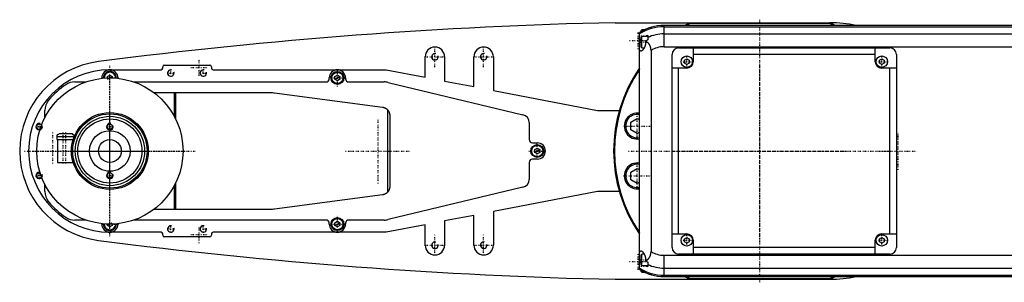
# Model space of a CAD drawing. Extents: x -1055 to 156, y -125 to 125.
# Tile 1 of 2: x -1055 to -450, y -81 to 81. Entities that reach past the tile are written whole.
import ezdxf

# ---------------------------------------------------------------- set-up
doc = ezdxf.new("R2010")
doc.units = 0
doc.linetypes.add('CENTER', pattern=[1.5, 0.45, -0.5, 0.05, -0.5])
for name, color, linetype in [('AM_0', 7, 'CONTINUOUS'), ('AM_10', 7, 'CONTINUOUS'), ('AM_7', 7, 'CENTER')]:
    doc.layers.add(name, color=color, linetype=linetype)

msp = doc.modelspace()

# ---------------------------------------------------------------- linework, layer by layer
at = {"layer": 'AM_0', "color": 7, "linetype": 'CONTINUOUS'}
for p, q in [((-689.11, 79), (-557, 79)), ((-674, -73.02), (-674, 73.02)), ((-672.6, 74.5), (-673, 74.1)), ((-673, 73.62), (-673, 74.1)), ((-671.32, 74.5), (-672.6, 74.5)), ((-672.6, 73.84), (-672.6, 74.5)), ((75, 77.32), (-659, 77.32)), ((-659, 64.2), (-659, 77.32)), ((-659, 76.54), (75, 76.54)), ((-555.98, 78.5), (-644.02, 78.5)), ((-674, 67), (-673, 67)), ((-672.6, 70.5), (-673, 70.1)), ((-673, 63.9), (-673, 70.1)), ((-669, 70.5), (-672.6, 70.5)), ((-672.6, 63.5), (-672.6, 70.5)), ((-670.34, 67.64), (-670.34, 67)), ((-669, 71.21), (-669, 68.39)), ((-659, 72.1), (75, 72.1)), ((-673, 63.9), (-672.6, 63.5)), ((-672.6, 63.5), (-671.2, 63.5)), ((-667, 61.92), (-667, -61.92)), ((-659, 64.2), (75, 64.2)), ((-650, 63.5), (-520, 63.5)), ((-641, 63.5), (-641, 55)), ((-529, 55), (-529, 63.5)), ((-806, 45.38), (-806, 58)), ((-794, 58), (-794, 43.08)), ((-776, 39.62), (-776, 58)), ((-764, 58), (-764, 37.31)), ((-654, -59.5), (-654, 59.5)), ((-646.5, 55.87), (-645, 56.73)), ((-646.5, 54.13), (-646.5, 55.87)), ((-645, 56.73), (-643.5, 55.87)), ((-643.5, 55.87), (-643.5, 54.13)), ((-529, 59.5), (-641, 59.5)), ((-526.5, 55.87), (-525, 56.73)), ((-526.5, 54.13), (-526.5, 55.87)), ((-525, 56.73), (-523.5, 55.87)), ((-523.5, 55.87), (-523.5, 54.13)), ((-516, 59.5), (-516, -59.5)), ((-1000, 50), (-968.5, 50)), ((-967.5, 51), (-967.5, 51.9)), ((-966.5, 52.9), (-938.5, 52.9)), ((-937.5, 51.9), (-937.5, 51)), ((-936.5, 50), (-830, 50)), ((-830, 50), (-806, 45.38)), ((-645, 51), (-654, 51)), ((-650, -51), (-650, 51)), ((-645, 53.27), (-646.5, 54.13)), ((-643.5, 54.13), (-645, 53.27)), ((-525, 53.27), (-526.5, 54.13)), ((-523.5, 54.13), (-525, 53.27)), ((-516, 51), (-525, 51)), ((-520, -51), (-520, 51)), ((-1021.56, 42.5), (-1014.79, 42.5)), ((-1005, 44.72), (-1005, 45)), ((-1001.5, 45.87), (-1000, 46.73)), ((-1001.5, 44.97), (-1001.5, 45.87)), ((-1000, 46.73), (-998.5, 45.87)), ((-998.5, 45.87), (-998.5, 44.97)), ((-995, 45), (-995, 44.72)), ((-985.21, 42.5), (-867, 42.5)), ((-865, 44.5), (-865, 45)), ((-861.5, 45.87), (-860, 46.73)), ((-861.5, 44.13), (-861.5, 45.87)), ((-860, 43.27), (-861.5, 44.13)), ((-860, 46.73), (-858.5, 45.87)), ((-858.5, 44.13), (-860, 43.27)), ((-858.5, 45.87), (-858.5, 44.13)), ((-855, 45), (-855, 44.5)), ((-853, 42.5), (-831.18, 42.5)), ((-794, 43.08), (-776, 39.62)), ((-828.85, 42.23), (-745.84, 22.36)), ((-764, 37.31), (-700, 25)), ((-973, 36), (-901.33, 36)), ((-960.3, 21.18), (-960.3, 36)), ((-959.7, 36), (-959.7, 20.03)), ((-898.68, 35.82), (-832.14, 26.96)), ((-1040, 20.62), (-1040, 24.92)), ((-829.14, 25.41), (-829.14, -25.41)), ((-700, 25), (-686.46, 25)), ((-827.8, 22), (-827.8, -22)), ((-679.45, 17.66), (-675.45, 19.97)), ((-675.45, 19.97), (-674, 19.13)), ((-742, 17.5), (-742, 7)), ((-679.45, 13.04), (-679.45, 17.66)), ((-675.45, 10.73), (-679.45, 13.04)), ((-1032.72, 9), (-1032.72, 7)), ((-1032.72, 9), (-1021.98, 9)), ((-1032.72, 7), (-1022.59, 7)), ((-1032.26, 10), (-1032.34, 10)), ((-1032.15, 7), (-1032.15, -7)), ((-1023.58, 10.5), (-1031.12, 10.5)), ((-1022.36, 10), (-1022.44, 10)), ((-1021.98, 8.74), (-1021.98, 9)), ((-674, 11.57), (-675.45, 10.73)), ((-740, 5), (-737, 5)), ((-738.5, 0.87), (-737, 1.73)), ((-738.5, -0.87), (-738.5, 0.87)), ((-737, 1.73), (-735.5, 0.87)), ((-735.5, 0.87), (-735.5, -0.87)), ((-737, -5), (-740, -5)), ((-737, -1.73), (-738.5, -0.87)), ((-735.5, -0.87), (-737, -1.73)), ((-1032.15, -7), (-1022.59, -7)), ((-742, -7), (-742, -17.5)), ((-679.45, -13.04), (-675.45, -10.73)), ((-675.45, -10.73), (-674, -11.57)), ((-679.45, -17.66), (-679.45, -13.04)), ((-675.45, -19.97), (-679.45, -17.66)), ((-1040, -24.92), (-1040, -20.62)), ((-960.3, -36), (-960.3, -21.18)), ((-959.7, -20.03), (-959.7, -36)), ((-745.84, -22.36), (-828.85, -42.23)), ((-674, -19.13), (-675.45, -19.97)), ((-832.14, -26.96), (-898.68, -35.82)), ((-700, -25), (-764, -37.31)), ((-686.46, -25), (-700, -25)), ((-901.33, -36), (-973, -36)), ((-776, -39.62), (-794, -43.08)), ((-776, -58), (-776, -39.62)), ((-764, -37.31), (-764, -58)), ((-1014.79, -42.5), (-1021.56, -42.5)), ((-1005, -45), (-1005, -44.72)), ((-1001.5, -45.87), (-1001.5, -44.97)), ((-1000, -46.73), (-1001.5, -45.87)), ((-998.5, -45.87), (-1000, -46.73)), ((-998.5, -44.97), (-998.5, -45.87)), ((-995, -44.72), (-995, -45)), ((-867, -42.5), (-985.21, -42.5)), ((-865, -45), (-865, -44.5)), ((-861.5, -44.13), (-860, -43.27)), ((-861.5, -45.87), (-861.5, -44.13)), ((-860, -46.73), (-861.5, -45.87)), ((-860, -43.27), (-858.5, -44.13)), ((-858.5, -45.87), (-860, -46.73)), ((-858.5, -44.13), (-858.5, -45.87)), ((-855, -44.5), (-855, -45)), ((-831.18, -42.5), (-853, -42.5)), ((-806, -45.38), (-830, -50)), ((-806, -58), (-806, -45.38)), ((-794, -43.08), (-794, -58)), ((-968.5, -50), (-1000, -50)), ((-967.5, -51.9), (-967.5, -51)), ((-938.5, -52.9), (-966.5, -52.9)), ((-937.5, -51), (-937.5, -51.9)), ((-830, -50), (-936.5, -50)), ((-654, -51), (-645, -51)), ((-646.5, -54.13), (-645, -53.27)), ((-646.5, -55.87), (-646.5, -54.13)), ((-645, -53.27), (-643.5, -54.13)), ((-643.5, -54.13), (-643.5, -55.87)), ((-526.5, -54.13), (-525, -53.27)), ((-526.5, -55.87), (-526.5, -54.13)), ((-525, -51), (-516, -51)), ((-525, -53.27), (-523.5, -54.13)), ((-523.5, -54.13), (-523.5, -55.87)), ((-645, -56.73), (-646.5, -55.87)), ((-643.5, -55.87), (-645, -56.73)), ((-641, -55), (-641, -63.5)), ((-529, -59.5), (-641, -59.5)), ((-529, -63.5), (-529, -55)), ((-525, -56.73), (-526.5, -55.87)), ((-523.5, -55.87), (-525, -56.73)), ((-672.6, -63.5), (-673, -63.9)), ((-673, -70.1), (-673, -63.9)), ((-671.2, -63.5), (-672.6, -63.5)), ((-672.6, -70.5), (-672.6, -63.5)), ((-659, -77.32), (-659, -64.2)), ((-659, -64.2), (75, -64.2)), ((-520, -63.5), (-650, -63.5)), ((-674, -67), (-673, -67)), ((-673, -70.1), (-672.6, -70.5)), ((-672.6, -70.5), (-669, -70.5)), ((-670.34, -67), (-670.34, -67.64)), ((-669, -68.39), (-669, -71.21)), ((-659, -72.1), (75, -72.1)), ((-673, -74.1), (-673, -73.62)), ((-673, -74.1), (-672.6, -74.5)), ((-672.6, -74.5), (-672.6, -73.84)), ((-672.6, -74.5), (-671.32, -74.5)), ((-659, -76.54), (75, -76.54)), ((-659, -77.32), (75, -77.32)), ((-644.02, -78.5), (-555.98, -78.5)), ((-689.11, -79), (-557, -79))]:
    msp.add_line(p, q, dxfattribs=at)
for points in [[(-670.34, 67, 0), (-670.34, 66.96, 0), (-670.34, 66.88, 0), (-670.34, 66.8, 0), (-670.34, 66.75, 0), (-670.34, 66.71, 0), (-670.35, 66.63, 0), (-670.35, 66.55, 0), (-670.36, 66.47, 0), (-670.36, 66.38, 0), (-670.37, 66.3, 0), (-670.37, 66.26, 0), (-670.38, 66.22, 0), (-670.39, 66.13, 0), (-670.4, 66.05, 0), (-670.41, 65.97, 0), (-670.42, 65.89, 0), (-670.43, 65.81, 0), (-670.44, 65.77, 0), (-670.45, 65.72, 0), (-670.46, 65.64, 0), (-670.48, 65.56, 0), (-670.49, 65.52, 0), (-670.49, 65.48, 0), (-670.51, 65.4, 0), (-670.53, 65.32, 0), (-670.54, 65.28, 0), (-670.55, 65.24, 0), (-670.57, 65.16, 0), (-670.59, 65.08, 0), (-670.61, 65.01, 0), (-670.63, 64.93, 0), (-670.65, 64.85, 0), (-670.67, 64.81, 0), (-670.68, 64.78, 0), (-670.7, 64.7, 0), (-670.73, 64.63, 0), (-670.75, 64.55, 0), (-670.78, 64.48, 0), (-670.8, 64.41, 0), (-670.82, 64.37, 0), (-670.83, 64.33, 0), (-670.86, 64.26, 0), (-670.88, 64.19, 0), (-670.91, 64.12, 0), (-670.94, 64.05, 0), (-670.97, 63.99, 0), (-670.98, 63.95, 0), (-671, 63.92, 0), (-671.03, 63.85, 0), (-671.06, 63.79, 0), (-671.09, 63.72, 0), (-671.12, 63.66, 0), (-671.15, 63.6, 0), (-671.17, 63.57, 0), (-671.18, 63.54, 0), (-671.21, 63.48, 0), (-671.24, 63.42, 0), (-671.28, 63.36, 0), (-671.31, 63.3, 0), (-671.34, 63.25, 0), (-671.36, 63.22, 0), (-671.37, 63.19, 0), (-671.4, 63.14, 0), (-671.44, 63.09, 0), (-671.45, 63.06, 0), (-671.47, 63.03, 0), (-671.5, 62.98, 0), (-671.53, 62.93, 0), (-671.55, 62.9, 0), (-671.57, 62.88, 0), (-671.6, 62.83, 0), (-671.64, 62.78, 0), (-671.67, 62.73, 0), (-671.7, 62.68, 0), (-671.74, 62.63, 0), (-671.76, 62.61, 0), (-671.77, 62.59, 0), (-671.81, 62.54, 0), (-671.84, 62.49, 0), (-671.88, 62.45, 0), (-671.91, 62.41, 0), (-671.95, 62.36, 0), (-671.97, 62.34, 0), (-671.98, 62.32, 0), (-672.02, 62.28, 0), (-672.05, 62.24, 0), (-672.09, 62.2, 0), (-672.13, 62.16, 0), (-672.16, 62.13, 0), (-672.18, 62.11, 0), (-672.2, 62.09, 0), (-672.23, 62.05, 0), (-672.27, 62.02, 0), (-672.3, 61.99, 0), (-672.34, 61.96, 0), (-672.37, 61.92, 0), (-672.39, 61.91, 0), (-672.41, 61.89, 0), (-672.44, 61.86, 0), (-672.48, 61.84, 0), (-672.51, 61.81, 0), (-672.54, 61.78, 0), (-672.58, 61.76, 0), (-672.59, 61.75, 0), (-672.61, 61.74, 0), (-672.64, 61.71, 0), (-672.68, 61.69, 0), (-672.69, 61.68, 0), (-672.71, 61.67, 0), (-672.74, 61.65, 0), (-672.78, 61.63, 0), (-672.79, 61.63, 0), (-672.81, 61.62, 0), (-672.84, 61.6, 0), (-672.87, 61.59, 0), (-672.9, 61.57, 0), (-672.93, 61.56, 0), (-672.96, 61.55, 0), (-672.98, 61.54, 0), (-672.99, 61.54, 0), (-673.02, 61.53, 0), (-673.05, 61.52, 0), (-673.08, 61.52, 0), (-673.11, 61.51, 0), (-673.14, 61.51, 0), (-673.15, 61.5, 0), (-673.16, 61.5, 0), (-673.19, 61.5, 0), (-673.22, 61.5, 0), (-673.23, 61.5, 0)], [(-667, 61.92, 0), (-667, 62.15, 0), (-667.01, 62.41, 0), (-667.02, 62.48, 0), (-667.02, 62.55, 0), (-667.03, 62.59, 0), (-667.03, 62.63, 0), (-667.04, 62.7, 0), (-667.04, 62.77, 0), (-667.05, 62.85, 0), (-667.06, 62.92, 0), (-667.07, 62.99, 0), (-667.07, 63.03, 0), (-667.08, 63.07, 0), (-667.09, 63.14, 0), (-667.1, 63.21, 0), (-667.11, 63.25, 0), (-667.11, 63.28, 0), (-667.13, 63.36, 0), (-667.14, 63.43, 0), (-667.15, 63.46, 0), (-667.16, 63.5, 0), (-667.17, 63.57, 0), (-667.19, 63.64, 0), (-667.21, 63.71, 0), (-667.22, 63.78, 0), (-667.24, 63.86, 0), (-667.25, 63.89, 0), (-667.26, 63.93, 0), (-667.28, 63.99, 0), (-667.3, 64.06, 0), (-667.32, 64.13, 0), (-667.35, 64.2, 0), (-667.37, 64.27, 0), (-667.38, 64.3, 0), (-667.39, 64.33, 0), (-667.42, 64.4, 0), (-667.44, 64.47, 0), (-667.47, 64.53, 0), (-667.49, 64.6, 0), (-667.52, 64.66, 0), (-667.54, 64.69, 0), (-667.55, 64.72, 0), (-667.58, 64.79, 0), (-667.61, 64.85, 0), (-667.64, 64.91, 0), (-667.67, 64.97, 0), (-667.7, 65.03, 0), (-667.71, 65.06, 0), (-667.73, 65.09, 0), (-667.76, 65.15, 0), (-667.79, 65.21, 0), (-667.83, 65.27, 0), (-667.86, 65.33, 0), (-667.89, 65.39, 0), (-667.91, 65.42, 0), (-667.93, 65.45, 0), (-667.96, 65.5, 0), (-668, 65.56, 0), (-668.02, 65.59, 0), (-668.04, 65.61, 0), (-668.07, 65.67, 0), (-668.11, 65.72, 0), (-668.13, 65.75, 0), (-668.15, 65.78, 0), (-668.19, 65.83, 0), (-668.22, 65.88, 0), (-668.26, 65.93, 0), (-668.3, 65.98, 0), (-668.34, 66.03, 0), (-668.36, 66.06, 0), (-668.38, 66.08, 0), (-668.42, 66.13, 0), (-668.46, 66.18, 0), (-668.6, 66.34, 0), (-668.86, 66.6, 0), (-669.11, 66.84, 0), (-669.38, 67.05, 0), (-669.51, 67.15, 0), (-669.65, 67.25, 0), (-669.92, 67.42, 0), (-670.2, 67.57, 0), (-670.34, 67.64, 0)], [(-673.23, 61.5, 0), (-673.26, 61.5, 0), (-673.31, 61.51, 0), (-673.37, 61.52, 0), (-673.39, 61.52, 0), (-673.42, 61.53, 0), (-673.47, 61.55, 0), (-673.52, 61.58, 0), (-673.57, 61.61, 0), (-673.62, 61.65, 0), (-673.66, 61.69, 0), (-673.69, 61.72, 0), (-673.71, 61.74, 0), (-673.75, 61.8, 0), (-673.79, 61.86, 0), (-673.83, 61.93, 0), (-673.86, 62, 0), (-673.9, 62.08, 0), (-673.91, 62.12, 0), (-673.93, 62.16, 0), (-673.96, 62.25, 0), (-673.99, 62.34, 0), (-674, 62.39, 0)], [(-901.33, 36, 0), (-900.89, 36, 0), (-900, 35.96, 0), (-899.12, 35.88, 0), (-898.68, 35.82, 0)], [(-832.14, 26.96, 0), (-832.04, 26.94, 0), (-831.86, 26.91, 0), (-831.67, 26.87, 0), (-831.58, 26.85, 0), (-831.48, 26.82, 0), (-831.3, 26.77, 0), (-831.12, 26.71, 0), (-830.94, 26.64, 0), (-830.77, 26.57, 0), (-830.59, 26.49, 0), (-830.51, 26.44, 0), (-830.42, 26.4, 0), (-830.26, 26.3, 0), (-830.09, 26.2, 0), (-829.93, 26.1, 0), (-829.78, 25.99, 0), (-829.63, 25.87, 0), (-829.56, 25.81, 0), (-829.48, 25.74, 0), (-829.34, 25.61, 0), (-829.21, 25.48, 0), (-829.14, 25.41, 0)], [(-829.14, 25.41, 0), (-829.07, 25.33, 0), (-828.93, 25.16, 0), (-828.8, 25, 0), (-828.73, 24.91, 0), (-828.67, 24.82, 0), (-828.56, 24.65, 0), (-828.45, 24.47, 0), (-828.35, 24.29, 0), (-828.26, 24.1, 0), (-828.18, 23.91, 0), (-828.14, 23.82, 0), (-828.11, 23.72, 0), (-828.04, 23.53, 0), (-827.98, 23.34, 0), (-827.93, 23.15, 0), (-827.89, 22.95, 0), (-827.86, 22.75, 0), (-827.84, 22.65, 0), (-827.84, 22.64, 0), (-827.84, 22.6, 0), (-827.83, 22.57, 0), (-827.83, 22.55, 0), (-827.83, 22.53, 0), (-827.83, 22.5, 0), (-827.82, 22.46, 0), (-827.82, 22.43, 0), (-827.82, 22.39, 0), (-827.81, 22.36, 0), (-827.81, 22.34, 0), (-827.81, 22.32, 0), (-827.81, 22.29, 0), (-827.81, 22.25, 0), (-827.8, 22.21, 0), (-827.8, 22.18, 0), (-827.8, 22.14, 0), (-827.8, 22.12, 0), (-827.8, 22.1, 0), (-827.8, 22.06, 0), (-827.8, 22.02, 0), (-827.8, 22, 0)], [(-1032.26, 10, 0), (-1032.24, 10.02, 0), (-1032.21, 10.06, 0), (-1032.17, 10.1, 0), (-1032.15, 10.11, 0), (-1032.13, 10.13, 0), (-1032.08, 10.17, 0), (-1032.04, 10.2, 0), (-1031.99, 10.23, 0), (-1031.94, 10.27, 0), (-1031.89, 10.3, 0), (-1031.87, 10.31, 0), (-1031.84, 10.32, 0), (-1031.79, 10.35, 0), (-1031.74, 10.37, 0), (-1031.69, 10.39, 0), (-1031.64, 10.41, 0), (-1031.59, 10.43, 0), (-1031.56, 10.44, 0), (-1031.54, 10.44, 0), (-1031.48, 10.46, 0), (-1031.43, 10.47, 0), (-1031.4, 10.48, 0)], [(-1022.44, 10, 0), (-1022.46, 10.03, 0), (-1022.51, 10.07, 0), (-1022.56, 10.12, 0), (-1022.59, 10.14, 0), (-1022.62, 10.17, 0), (-1022.68, 10.21, 0), (-1022.74, 10.25, 0), (-1022.8, 10.29, 0), (-1022.86, 10.33, 0), (-1022.93, 10.36, 0), (-1022.96, 10.37, 0), (-1022.99, 10.38, 0), (-1023.05, 10.41, 0), (-1023.12, 10.43, 0), (-1023.19, 10.45, 0), (-1023.26, 10.47, 0), (-1023.33, 10.48, 0), (-1023.37, 10.49, 0), (-1023.41, 10.49, 0), (-1023.48, 10.5, 0), (-1023.55, 10.5, 0), (-1023.58, 10.5, 0)], [(-1023.3, 10.48, 0), (-1023.27, 10.47, 0), (-1023.22, 10.46, 0), (-1023.16, 10.44, 0), (-1023.14, 10.44, 0), (-1023.11, 10.43, 0), (-1023.06, 10.41, 0), (-1023.01, 10.39, 0), (-1022.96, 10.37, 0), (-1022.91, 10.35, 0), (-1022.86, 10.32, 0), (-1022.83, 10.31, 0), (-1022.81, 10.3, 0), (-1022.76, 10.27, 0), (-1022.71, 10.23, 0), (-1022.66, 10.2, 0), (-1022.62, 10.17, 0), (-1022.57, 10.13, 0), (-1022.55, 10.11, 0), (-1022.53, 10.1, 0), (-1022.49, 10.06, 0), (-1022.46, 10.02, 0), (-1022.44, 10, 0)], [(-1000, -12.5, 0), (-1000.01, -12.5, 0), (-1000.04, -12.5, 0), (-1000.07, -12.5, 0), (-1000.08, -12.5, 0), (-1000.1, -12.5, 0), (-1000.12, -12.5, 0), (-1000.15, -12.5, 0), (-1000.18, -12.5, 0), (-1000.2, -12.5, 0), (-1000.23, -12.5, 0), (-1000.25, -12.5, 0), (-1000.26, -12.5, 0), (-1000.29, -12.5, 0), (-1000.31, -12.5, 0), (-1000.34, -12.5, 0), (-1000.37, -12.49, 0), (-1000.4, -12.49, 0), (-1000.41, -12.49, 0), (-1000.42, -12.49, 0), (-1000.45, -12.49, 0), (-1000.48, -12.49, 0), (-1000.49, -12.49, 0), (-1000.51, -12.49, 0), (-1000.53, -12.49, 0), (-1000.56, -12.49, 0), (-1000.57, -12.49, 0), (-1000.59, -12.49, 0), (-1000.61, -12.48, 0), (-1000.64, -12.48, 0), (-1000.67, -12.48, 0), (-1000.69, -12.48, 0), (-1000.72, -12.48, 0), (-1000.73, -12.48, 0), (-1000.74, -12.48, 0), (-1000.77, -12.48, 0), (-1000.8, -12.47, 0), (-1000.82, -12.47, 0), (-1000.85, -12.47, 0), (-1000.87, -12.47, 0), (-1000.88, -12.47, 0), (-1000.9, -12.47, 0), (-1000.92, -12.47, 0), (-1000.94, -12.46, 0), (-1000.97, -12.46, 0), (-1000.99, -12.46, 0), (-1001.01, -12.46, 0), (-1001.03, -12.46, 0), (-1001.04, -12.46, 0), (-1001.06, -12.45, 0), (-1001.08, -12.45, 0), (-1001.1, -12.45, 0), (-1001.13, -12.45, 0), (-1001.15, -12.45, 0), (-1001.16, -12.45, 0), (-1001.17, -12.45, 0), (-1001.19, -12.44, 0), (-1001.21, -12.44, 0), (-1001.23, -12.44, 0), (-1001.25, -12.44, 0), (-1001.27, -12.44, 0), (-1001.28, -12.43, 0), (-1001.29, -12.43, 0), (-1001.31, -12.43, 0), (-1001.33, -12.43, 0), (-1001.34, -12.43, 0), (-1001.34, -12.43, 0), (-1001.36, -12.43, 0), (-1001.38, -12.42, 0), (-1001.39, -12.42, 0), (-1001.4, -12.42, 0), (-1001.41, -12.42, 0), (-1001.43, -12.42, 0), (-1001.45, -12.42, 0), (-1001.46, -12.41, 0), (-1001.48, -12.41, 0), (-1001.49, -12.41, 0), (-1001.5, -12.41, 0), (-1001.51, -12.41, 0), (-1001.53, -12.41, 0), (-1001.54, -12.4, 0), (-1001.56, -12.4, 0), (-1001.57, -12.4, 0), (-1001.58, -12.4, 0), (-1001.59, -12.4, 0), (-1001.6, -12.4, 0), (-1001.61, -12.4, 0), (-1001.63, -12.39, 0), (-1001.64, -12.39, 0), (-1001.65, -12.39, 0), (-1001.66, -12.39, 0), (-1001.67, -12.39, 0), (-1001.68, -12.39, 0), (-1001.69, -12.39, 0), (-1001.7, -12.38, 0), (-1001.71, -12.38, 0), (-1001.72, -12.38, 0), (-1001.73, -12.38, 0), (-1001.73, -12.38, 0), (-1001.74, -12.38, 0), (-1001.75, -12.38, 0), (-1001.76, -12.38, 0), (-1001.77, -12.37, 0), (-1001.78, -12.37, 0), (-1001.78, -12.37, 0), (-1001.78, -12.37, 0), (-1001.79, -12.37, 0), (-1001.8, -12.37, 0), (-1001.8, -12.37, 0), (-1001.81, -12.37, 0), (-1001.81, -12.37, 0), (-1001.82, -12.37, 0), (-1001.82, -12.37, 0), (-1001.82, -12.37, 0), (-1001.83, -12.37, 0), (-1001.83, -12.36, 0), (-1001.84, -12.36, 0), (-1001.84, -12.36, 0), (-1001.84, -12.36, 0), (-1001.85, -12.36, 0), (-1001.85, -12.36, 0), (-1001.85, -12.36, 0), (-1001.85, -12.36, 0), (-1001.86, -12.36, 0), (-1001.86, -12.36, 0), (-1001.86, -12.36, 0), (-1001.86, -12.36, 0), (-1001.86, -12.36, 0), (-1001.86, -12.36, 0), (-1001.86, -12.36, 0), (-1001.86, -12.36, 0)], [(-998.14, -12.36, 0), (-998.14, -12.36, 0), (-998.14, -12.36, 0), (-998.14, -12.36, 0), (-998.14, -12.36, 0), (-998.14, -12.36, 0), (-998.14, -12.36, 0), (-998.14, -12.36, 0), (-998.15, -12.36, 0), (-998.15, -12.36, 0), (-998.15, -12.36, 0), (-998.15, -12.36, 0), (-998.16, -12.36, 0), (-998.16, -12.36, 0), (-998.16, -12.36, 0), (-998.17, -12.36, 0), (-998.17, -12.37, 0), (-998.18, -12.37, 0), (-998.18, -12.37, 0), (-998.18, -12.37, 0), (-998.19, -12.37, 0), (-998.19, -12.37, 0), (-998.2, -12.37, 0), (-998.2, -12.37, 0), (-998.21, -12.37, 0), (-998.22, -12.37, 0), (-998.22, -12.37, 0), (-998.22, -12.37, 0), (-998.23, -12.37, 0), (-998.24, -12.38, 0), (-998.25, -12.38, 0), (-998.26, -12.38, 0), (-998.27, -12.38, 0), (-998.27, -12.38, 0), (-998.28, -12.38, 0), (-998.29, -12.38, 0), (-998.3, -12.38, 0), (-998.31, -12.39, 0), (-998.32, -12.39, 0), (-998.33, -12.39, 0), (-998.34, -12.39, 0), (-998.35, -12.39, 0), (-998.36, -12.39, 0), (-998.37, -12.39, 0), (-998.39, -12.4, 0), (-998.4, -12.4, 0), (-998.41, -12.4, 0), (-998.42, -12.4, 0), (-998.43, -12.4, 0), (-998.44, -12.4, 0), (-998.46, -12.4, 0), (-998.47, -12.41, 0), (-998.49, -12.41, 0), (-998.5, -12.41, 0), (-998.51, -12.41, 0), (-998.52, -12.41, 0), (-998.54, -12.41, 0), (-998.55, -12.42, 0), (-998.57, -12.42, 0), (-998.59, -12.42, 0), (-998.6, -12.42, 0), (-998.61, -12.42, 0), (-998.62, -12.42, 0), (-998.64, -12.43, 0), (-998.66, -12.43, 0), (-998.66, -12.43, 0), (-998.67, -12.43, 0), (-998.69, -12.43, 0), (-998.71, -12.43, 0), (-998.72, -12.43, 0), (-998.73, -12.44, 0), (-998.75, -12.44, 0), (-998.77, -12.44, 0), (-998.79, -12.44, 0), (-998.81, -12.44, 0), (-998.83, -12.45, 0), (-998.84, -12.45, 0), (-998.85, -12.45, 0), (-998.87, -12.45, 0), (-998.9, -12.45, 0), (-998.92, -12.45, 0), (-998.94, -12.45, 0), (-998.96, -12.46, 0), (-998.97, -12.46, 0), (-998.99, -12.46, 0), (-999.01, -12.46, 0), (-999.03, -12.46, 0), (-999.06, -12.46, 0), (-999.08, -12.47, 0), (-999.1, -12.47, 0), (-999.12, -12.47, 0), (-999.13, -12.47, 0), (-999.15, -12.47, 0), (-999.18, -12.47, 0), (-999.2, -12.47, 0), (-999.23, -12.48, 0), (-999.26, -12.48, 0), (-999.27, -12.48, 0), (-999.28, -12.48, 0), (-999.31, -12.48, 0), (-999.33, -12.48, 0), (-999.36, -12.48, 0), (-999.39, -12.48, 0), (-999.41, -12.49, 0), (-999.43, -12.49, 0), (-999.44, -12.49, 0), (-999.47, -12.49, 0), (-999.49, -12.49, 0), (-999.51, -12.49, 0), (-999.52, -12.49, 0), (-999.55, -12.49, 0), (-999.58, -12.49, 0), (-999.59, -12.49, 0), (-999.6, -12.49, 0), (-999.63, -12.49, 0), (-999.66, -12.5, 0), (-999.69, -12.5, 0), (-999.71, -12.5, 0), (-999.74, -12.5, 0), (-999.75, -12.5, 0), (-999.77, -12.5, 0), (-999.8, -12.5, 0), (-999.82, -12.5, 0), (-999.85, -12.5, 0), (-999.88, -12.5, 0), (-999.9, -12.5, 0), (-999.92, -12.5, 0), (-999.93, -12.5, 0), (-999.96, -12.5, 0), (-999.99, -12.5, 0), (-1000, -12.5, 0)], [(-827.8, -22, 0), (-827.8, -22.02, 0), (-827.8, -22.06, 0), (-827.8, -22.1, 0), (-827.8, -22.12, 0), (-827.8, -22.14, 0), (-827.8, -22.18, 0), (-827.8, -22.21, 0), (-827.81, -22.25, 0), (-827.81, -22.29, 0), (-827.81, -22.32, 0), (-827.81, -22.34, 0), (-827.81, -22.36, 0), (-827.82, -22.39, 0), (-827.82, -22.43, 0), (-827.82, -22.46, 0), (-827.83, -22.5, 0), (-827.83, -22.53, 0), (-827.83, -22.55, 0), (-827.83, -22.57, 0), (-827.84, -22.6, 0), (-827.84, -22.64, 0), (-827.84, -22.65, 0), (-827.86, -22.75, 0), (-827.89, -22.95, 0), (-827.93, -23.15, 0), (-827.98, -23.34, 0), (-828.04, -23.53, 0), (-828.11, -23.72, 0), (-828.14, -23.82, 0), (-828.18, -23.91, 0), (-828.26, -24.1, 0), (-828.35, -24.29, 0), (-828.45, -24.47, 0), (-828.56, -24.65, 0), (-828.67, -24.82, 0), (-828.73, -24.91, 0), (-828.8, -25, 0), (-828.93, -25.16, 0), (-829.07, -25.33, 0), (-829.14, -25.41, 0)], [(-829.14, -25.41, 0), (-829.21, -25.48, 0), (-829.34, -25.61, 0), (-829.48, -25.74, 0), (-829.56, -25.81, 0), (-829.63, -25.87, 0), (-829.78, -25.99, 0), (-829.93, -26.1, 0), (-830.09, -26.2, 0), (-830.26, -26.3, 0), (-830.42, -26.4, 0), (-830.51, -26.44, 0), (-830.59, -26.49, 0), (-830.77, -26.57, 0), (-830.94, -26.64, 0), (-831.12, -26.71, 0), (-831.3, -26.77, 0), (-831.48, -26.82, 0), (-831.58, -26.85, 0), (-831.67, -26.87, 0), (-831.86, -26.91, 0), (-832.04, -26.94, 0), (-832.14, -26.96, 0)], [(-898.68, -35.82, 0), (-899.12, -35.88, 0), (-900, -35.96, 0), (-900.89, -36, 0), (-901.33, -36, 0)], [(-674, -62.39, 0), (-673.99, -62.34, 0), (-673.96, -62.25, 0), (-673.93, -62.16, 0), (-673.91, -62.12, 0), (-673.9, -62.08, 0), (-673.86, -62, 0), (-673.83, -61.93, 0), (-673.79, -61.86, 0), (-673.75, -61.8, 0), (-673.71, -61.74, 0), (-673.69, -61.72, 0), (-673.66, -61.69, 0), (-673.62, -61.65, 0), (-673.57, -61.61, 0), (-673.52, -61.58, 0), (-673.47, -61.55, 0), (-673.42, -61.53, 0), (-673.39, -61.52, 0), (-673.37, -61.52, 0), (-673.31, -61.51, 0), (-673.26, -61.5, 0), (-673.23, -61.5, 0)], [(-673.23, -61.5, 0), (-673.22, -61.5, 0), (-673.19, -61.5, 0), (-673.16, -61.5, 0), (-673.15, -61.5, 0), (-673.14, -61.51, 0), (-673.11, -61.51, 0), (-673.08, -61.52, 0), (-673.05, -61.52, 0), (-673.02, -61.53, 0), (-672.99, -61.54, 0), (-672.98, -61.54, 0), (-672.96, -61.55, 0), (-672.93, -61.56, 0), (-672.9, -61.57, 0), (-672.87, -61.59, 0), (-672.84, -61.6, 0), (-672.81, -61.62, 0), (-672.79, -61.63, 0), (-672.78, -61.63, 0), (-672.74, -61.65, 0), (-672.71, -61.67, 0), (-672.69, -61.68, 0), (-672.68, -61.69, 0), (-672.64, -61.71, 0), (-672.61, -61.74, 0), (-672.59, -61.75, 0), (-672.58, -61.76, 0), (-672.54, -61.78, 0), (-672.51, -61.81, 0), (-672.48, -61.84, 0), (-672.44, -61.86, 0), (-672.41, -61.89, 0), (-672.39, -61.91, 0), (-672.37, -61.92, 0), (-672.34, -61.96, 0), (-672.3, -61.99, 0), (-672.27, -62.02, 0), (-672.23, -62.05, 0), (-672.2, -62.09, 0), (-672.18, -62.11, 0), (-672.16, -62.13, 0), (-672.13, -62.16, 0), (-672.09, -62.2, 0), (-672.05, -62.24, 0), (-672.02, -62.28, 0), (-671.98, -62.32, 0), (-671.97, -62.34, 0), (-671.95, -62.36, 0), (-671.91, -62.41, 0), (-671.88, -62.45, 0), (-671.84, -62.49, 0), (-671.81, -62.54, 0), (-671.77, -62.59, 0), (-671.76, -62.61, 0), (-671.74, -62.63, 0), (-671.7, -62.68, 0), (-671.67, -62.73, 0), (-671.64, -62.78, 0), (-671.6, -62.83, 0), (-671.57, -62.88, 0), (-671.55, -62.9, 0), (-671.53, -62.93, 0), (-671.5, -62.98, 0), (-671.47, -63.03, 0), (-671.45, -63.06, 0), (-671.44, -63.09, 0), (-671.4, -63.14, 0), (-671.37, -63.19, 0), (-671.36, -63.22, 0), (-671.34, -63.25, 0), (-671.31, -63.3, 0), (-671.28, -63.36, 0), (-671.24, -63.42, 0), (-671.21, -63.48, 0), (-671.18, -63.54, 0), (-671.17, -63.57, 0), (-671.15, -63.6, 0), (-671.12, -63.66, 0), (-671.09, -63.72, 0), (-671.06, -63.79, 0), (-671.03, -63.85, 0), (-671, -63.92, 0), (-670.98, -63.95, 0), (-670.97, -63.99, 0), (-670.94, -64.05, 0), (-670.91, -64.12, 0), (-670.88, -64.19, 0), (-670.86, -64.26, 0), (-670.83, -64.33, 0), (-670.82, -64.37, 0), (-670.8, -64.41, 0), (-670.78, -64.48, 0), (-670.75, -64.55, 0), (-670.73, -64.63, 0), (-670.7, -64.7, 0), (-670.68, -64.78, 0), (-670.67, -64.81, 0), (-670.65, -64.85, 0), (-670.63, -64.93, 0), (-670.61, -65.01, 0), (-670.59, -65.08, 0), (-670.57, -65.16, 0), (-670.55, -65.24, 0), (-670.54, -65.28, 0), (-670.53, -65.32, 0), (-670.51, -65.4, 0), (-670.49, -65.48, 0), (-670.49, -65.52, 0), (-670.48, -65.56, 0), (-670.46, -65.64, 0), (-670.45, -65.72, 0), (-670.44, -65.77, 0), (-670.43, -65.81, 0), (-670.42, -65.89, 0), (-670.41, -65.97, 0), (-670.4, -66.05, 0), (-670.39, -66.13, 0), (-670.38, -66.22, 0), (-670.37, -66.26, 0), (-670.37, -66.3, 0), (-670.36, -66.38, 0), (-670.36, -66.47, 0), (-670.35, -66.55, 0), (-670.35, -66.63, 0), (-670.34, -66.71, 0), (-670.34, -66.75, 0), (-670.34, -66.8, 0), (-670.34, -66.88, 0), (-670.34, -66.96, 0), (-670.34, -67, 0)], [(-670.34, -67.64, 0), (-670.2, -67.57, 0), (-669.92, -67.42, 0), (-669.64, -67.24, 0), (-669.5, -67.14, 0), (-669.36, -67.04, 0), (-669.1, -66.82, 0), (-668.84, -66.59, 0), (-668.59, -66.32, 0), (-668.45, -66.16, 0), (-668.41, -66.11, 0), (-668.37, -66.07, 0), (-668.35, -66.04, 0), (-668.33, -66.02, 0), (-668.29, -65.97, 0), (-668.25, -65.92, 0), (-668.21, -65.87, 0), (-668.17, -65.81, 0), (-668.14, -65.76, 0), (-668.12, -65.73, 0), (-668.1, -65.71, 0), (-668.06, -65.65, 0), (-668.03, -65.6, 0), (-668.01, -65.57, 0), (-667.99, -65.54, 0), (-667.96, -65.49, 0), (-667.92, -65.43, 0), (-667.9, -65.4, 0), (-667.89, -65.38, 0), (-667.85, -65.32, 0), (-667.82, -65.26, 0), (-667.79, -65.2, 0), (-667.75, -65.14, 0), (-667.72, -65.08, 0), (-667.71, -65.05, 0), (-667.69, -65.02, 0), (-667.66, -64.96, 0), (-667.63, -64.9, 0), (-667.6, -64.83, 0), (-667.57, -64.77, 0), (-667.54, -64.71, 0), (-667.53, -64.68, 0), (-667.52, -64.64, 0), (-667.49, -64.58, 0), (-667.46, -64.52, 0), (-667.44, -64.45, 0), (-667.41, -64.39, 0), (-667.39, -64.32, 0), (-667.38, -64.29, 0), (-667.37, -64.25, 0), (-667.34, -64.19, 0), (-667.32, -64.12, 0), (-667.3, -64.05, 0), (-667.28, -63.98, 0), (-667.26, -63.92, 0), (-667.25, -63.88, 0), (-667.24, -63.85, 0), (-667.22, -63.78, 0), (-667.2, -63.71, 0), (-667.19, -63.64, 0), (-667.17, -63.57, 0), (-667.16, -63.5, 0), (-667.15, -63.46, 0), (-667.14, -63.43, 0), (-667.13, -63.36, 0), (-667.11, -63.28, 0), (-667.11, -63.25, 0), (-667.1, -63.21, 0), (-667.09, -63.14, 0), (-667.08, -63.07, 0), (-667.07, -63.03, 0), (-667.07, -62.99, 0), (-667.06, -62.92, 0), (-667.05, -62.85, 0), (-667.04, -62.77, 0), (-667.04, -62.7, 0), (-667.03, -62.63, 0), (-667.03, -62.59, 0), (-667.02, -62.55, 0), (-667.02, -62.48, 0), (-667.01, -62.41, 0), (-667, -62.15, 0), (-667, -61.92, 0)]]:
    msp.add_polyline3d(points, dxfattribs=at)
for centre, radius in [((-645, 55), 3.5), ((-525, 55), 3.5), ((-860, 45), 4), ((-860, 45), 3.5), ((-1000, 0), 45), ((-1000, 0), 23.65), ((-1000, 0), 22.85), ((-1000, 0), 21.35), ((-1000, 0), 19.75), ((-1000, 0), 12.5), ((-1000, 15), 1.62), ((-1000, 0), 7), ((-737, 0), 4), ((-737, 0), 3.5), ((-1000, -15), 1.62), ((-860, -45), 4), ((-860, -45), 3.5), ((-645, -55), 3.5), ((-525, -55), 3.5)]:
    msp.add_circle(centre, radius, dxfattribs=at)
for centre, radius, start, end in [((-623.05, -2920.27), 3000, 91.26165, 97.35313), ((-557, 0), 79, 78.16273, 90), ((-659, 49), 28.32, 90, 121.98255), ((-659, 49), 27.54, 90, 122.9962), ((-600, 0), 90, 119.28209, 120.78308), ((-600, 0), 89.5, 118.70611, 120.24146), ((-600, 0), 89.5, 59.75854, 61.29389), ((-600, 0), 90, 59.21692, 60.71791), ((-659, 49), 24.36, 125.07868, 128.0065), ((-659, 49), 24.36, 114.23628, 118.04529), ((-659, 49), 21.81, 117.28476, 121.31274), ((-659, 49), 23.1, 90, 115.6559), ((-800, 58), 6, 0, 180), ((-770, 58), 6, 0, 180), ((-659, 49), 15.2, 90, 121.75686), ((-650, 59.5), 4, 90, 180), ((-520, 59.5), 4, 0, 90), ((-1000, 0), 55.5, 97.25319, 262.74681), ((-645, 55), 4, 270, 0), ((-525, 55), 4, 180, 270), ((-1000, 0), 50, 90, 270), ((-1000, 45), 5, 0, 180), ((-1000, 45), 4, 357.45268, 182.54732), ((-1000, 45), 3.5, 357.77127, 182.22873), ((-968.5, 51), 1, 270, 0), ((-966.5, 51.9), 1, 90, 180), ((-938.5, 51.9), 1, 0, 90), ((-936.5, 51), 1, 180, 270), ((-860, 45), 5, 0, 180), ((-600, 0), 90, 145.30787, 214.69213), ((-600, 0), 89.5, 145.773, 214.227), ((-1021.56, 32.5), 10, 90, 123.55732), ((-867, 44.5), 2, 270, 0), ((-853, 44.5), 2, 180, 270), ((-831.18, 32.5), 10, 76.54417, 90), ((-1000, 0), 49, 123.55731, 140.28486), ((-1030, 24.92), 10, 140.28486, 180), ((-747, 17.5), 5, 0, 76.54417), ((-675.45, 15.35), 8, 79.52682, 280.47318), ((-675.45, 15.35), 7.2, 78.34767, 281.65233), ((-1043.5, 15), 1.62, 31.47937, 290.46942), ((-1031.23, 9), 1.5, 138.18969, 180), ((-1023.48, 9), 1.5, 0, 41.81031), ((-740, 7), 2, 180, 270), ((-737, 0), 5, 270, 90), ((-740, -7), 2, 90, 180), ((-675.45, -15.35), 8, 79.52682, 280.47318), ((-675.45, -15.35), 7.2, 78.34767, 281.65233), ((-1043.5, -15), 1.62, 69.53058, 328.52063), ((-747, -17.5), 5, 283.45583, 0), ((-1030, -24.92), 10, 180, 219.71514), ((-1000, 0), 49, 219.71514, 236.44269), ((-1021.56, -32.5), 10, 236.44269, 270), ((-831.18, -32.5), 10, 270, 283.45583), ((-1000, -45), 5, 180, 0), ((-1000, -45), 4, 177.45268, 2.54732), ((-1000, -45), 3.5, 177.77127, 2.22873), ((-867, -44.5), 2, 0, 90), ((-860, -45), 5, 180, 0), ((-853, -44.5), 2, 90, 180), ((-968.5, -51), 1, 0, 90), ((-966.5, -51.9), 1, 180, 270), ((-938.5, -51.9), 1, 270, 0), ((-936.5, -51), 1, 90, 180), ((-645, -55), 4, 0, 90), ((-525, -55), 4, 90, 180), ((-623.05, 2920.27), 3000, 262.64687, 268.73835), ((-800, -58), 6, 180, 0), ((-770, -58), 6, 180, 0), ((-650, -59.5), 4, 180, 270), ((-520, -59.5), 4, 270, 0), ((-659, -49), 15.2, 238.24314, 270), ((-659, -49), 24.36, 231.9935, 234.92132), ((-659, -49), 27.54, 237.0038, 270), ((-659, -49), 24.36, 241.95471, 245.76372), ((-659, -49), 21.81, 238.68726, 242.71524), ((-659, -49), 23.1, 244.3441, 270), ((-659, -49), 28.32, 238.01745, 270), ((-600, 0), 90, 239.21692, 240.71791), ((-600, 0), 89.5, 239.75854, 241.29389), ((-600, 0), 89.5, 298.70611, 300.24146), ((-557, 0), 79, 270, 281.83727), ((-600, 0), 90, 299.28209, 300.78308)]:
    msp.add_arc(centre, radius, start, end, dxfattribs=at)
at = {"layer": 'AM_10', "color": 7, "linetype": 'CONTINUOUS'}
for p, q in [((-1001.5, 44.13), (-998.5, 45.87)), ((-861.5, 44.13), (-858.5, 45.87)), ((-738.5, -0.87), (-735.5, 0.87)), ((-1001.5, -45.87), (-998.5, -44.13)), ((-861.5, -45.87), (-858.5, -44.13))]:
    msp.add_line(p, q, dxfattribs=at)
for centre in [(-800, 58), (-770, 58), (-962.5, 48), (-942.5, 48), (-1043.5, 15), (-1000, 15), (-1043.5, -15), (-1000, -15), (-962.5, -48), (-942.5, -48), (-800, -58), (-770, -58)]:
    msp.add_arc(centre, 2, 75, 15, dxfattribs=at)
at = {"layer": 'AM_7', "color": 4, "linetype": 'CENTER'}
for p, q in [((-600, -80.85), (-600, 80.85)), ((-675, 62.75), (-675, 73.25)), ((-680.25, 68), (-669.75, 68)), ((-673.2, 71), (-668.8, 71)), ((-673.2, 67), (-668.8, 67)), ((-800, 51.7), (-800, 64.3)), ((-770, 51.7), (-770, 64.3)), ((-945, 46.25), (-945, 56.75)), ((-806.3, 58), (-793.7, 58)), ((-776.3, 58), (-763.7, 58)), ((-648.67, 55), (-641.33, 55)), ((-645, 51.33), (-645, 58.68)), ((-528.67, 55), (-521.33, 55)), ((-525, 51.33), (-525, 58.68)), ((-1000, -52.5), (-1000, 52.5)), ((-962.5, 45.9), (-962.5, 50.1)), ((-950.25, 51.5), (-939.75, 51.5)), ((-942.5, 45.9), (-942.5, 50.1)), ((-860, 39.75), (-860, 50.25)), ((-600, -54.07), (-600, 54.08)), ((-1005.25, 45), (-994.75, 45)), ((-1000, -47.25), (-1000, 47.25)), ((-964.6, 48), (-960.4, 48)), ((-944.6, 48), (-940.4, 48)), ((-865.25, 45), (-854.75, 45)), ((-1000, -33.23), (-1000, 33.23)), ((-1000, -22.05), (-1000, 22.05)), ((-835, -19.95), (-835, 19.95)), ((-675.45, 7.06), (-675.45, 23.65)), ((-1045.6, 15), (-1041.4, 15)), ((-1043.5, 12.9), (-1043.5, 17.1)), ((-1002.1, 15), (-997.9, 15)), ((-683.75, 15.35), (-667.16, 15.35)), ((-1035.35, 11.38), (-1035.35, -7.87)), ((-1028.85, 11.38), (-1028.85, -7.87)), ((-1028.85, 11.38), (-1028.85, -7.87)), ((-1027.35, 11.38), (-1027.35, -7.87)), ((-515, -11.55), (-515, 11.55)), ((-1052.5, 0), (-947.5, 0)), ((-1047.25, 0), (-952.75, 0)), ((-1033.23, 0), (-966.77, 0)), ((-1022.05, 0), (-977.95, 0)), ((-854.95, 0), (-815.05, 0)), ((-742.25, 0), (-731.75, 0)), ((-737, -5.25), (-737, 5.25)), ((-680.85, 0), (-519.15, 0)), ((-654.08, 0), (-545.92, 0)), ((-526.55, 0), (-503.45, 0)), ((-675.45, -23.75), (-675.45, -6.95)), ((-1045.6, -15), (-1041.4, -15)), ((-1043.5, -17.1), (-1043.5, -12.9)), ((-1002.1, -15), (-997.9, -15)), ((-683.85, -15.35), (-667.05, -15.35)), ((-860, -50.25), (-860, -39.75)), ((-1005.25, -45), (-994.75, -45)), ((-964.6, -48), (-960.4, -48)), ((-962.5, -50.1), (-962.5, -45.9)), ((-945, -56.75), (-945, -46.25)), ((-944.6, -48), (-940.4, -48)), ((-942.5, -50.1), (-942.5, -45.9)), ((-865.25, -45), (-854.75, -45)), ((-950.25, -51.5), (-939.75, -51.5)), ((-800, -64.3), (-800, -51.7)), ((-770, -64.3), (-770, -51.7)), ((-645, -58.67), (-645, -51.32)), ((-525, -58.67), (-525, -51.32)), ((-806.3, -58), (-793.7, -58)), ((-776.3, -58), (-763.7, -58)), ((-648.67, -55), (-641.33, -55)), ((-528.67, -55), (-521.33, -55)), ((-675, -73.25), (-675, -62.75)), ((-680.25, -68), (-669.75, -68)), ((-673.2, -67), (-668.8, -67)), ((-673.2, -71), (-668.8, -71))]:
    msp.add_line(p, q, dxfattribs=at)

doc.saveas('drawing.dxf')
